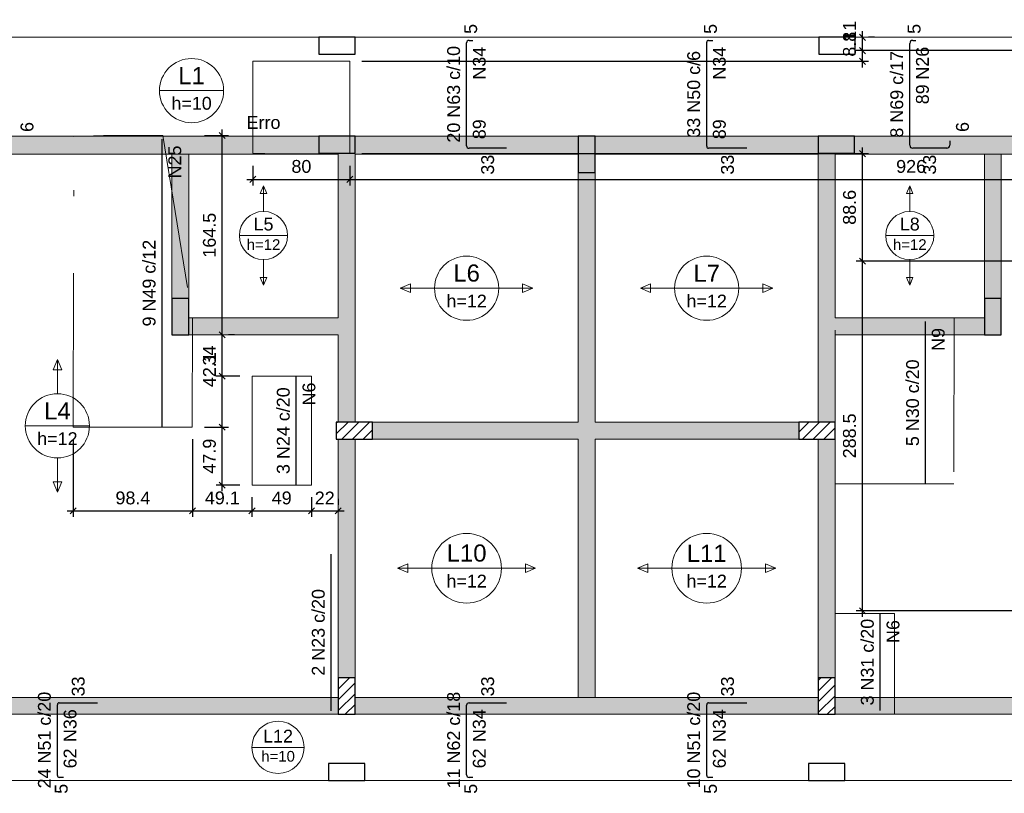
# Model space of a CAD drawing. Header units: millimetres. Extents: x 1852 to 2571, y -668 to -390.
# Tile 10 of 84: x 1911 to 1927, y -560 to -548. Entities that reach past the tile are written whole.
import ezdxf

# ---------------------------------------------------------------- set-up
doc = ezdxf.new("R2010")
doc.units = ezdxf.units.MM
doc.linetypes.add('DASHDOT', pattern=[25.4, 12.7, -6.35, 0, -6.35])
for name, color, linetype, lineweight in [('Descrição da armadura', 7, 'Continuous', 5), ('DT-Armadura negativa', 4, 'Continuous', 30), ('DT-Cotas', 9, 'Continuous', 5), ('DT-Hachura pilar em laje', 252, 'Continuous', 5), ('DT-Hachura viga em laje', 254, 'Continuous', 5), ('DT-Pontilhado', 9, 'DASHDOT', 5), ('DT-Textos', 7, 'Continuous', 5), ('FO-Pilares', 4, 'Continuous', 30), ('FO-Vigas', 1, 'Continuous', 20), ('Textos armaduras', 7, 'Continuous', 5)]:
    doc.layers.add(name, color=color, linetype=linetype, lineweight=lineweight)
doc.styles.add('ARIAL', font='arial.ttf')
doc.styles.get("Standard").update_dxf_attribs({"font": 'arial.ttf'})
doc.dimstyles.new('UM_50.000000', dxfattribs={"dimtxt": 0.18, "dimasz": 0.1, "dimexe": 0.1, "dimexo": 0.2, "dimgap": 0, "dimtad": 1, "dimtih": 1, "dimtoh": 1, "dimdec": 1, "dimlfac": 50, "dimzin": 0, "dimdsep": 46, "dimtxsty": 'Standard', "dimcen": 0.09, "dimdle": 0.1, "dimadec": 1, "dimazin": 2, "dimtfac": 1, "dimtdec": 4, "dimtofl": 0, "dimtmove": 0, "dimatfit": 3, "dimfxl": 1, "dimtolj": 1, "dimarcsym": 0})
pattern_1 = [(45, (1892.05345, -1526.08399), (-0.088388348, 0.088388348), [])]

# ---------------------------------------------------------------- blocks, each defined once
blk = doc.blocks.new('_Oblique')
at = {"color": 0, "linetype": 'ByBlock', "lineweight": -2}
blk.add_line((-0.5, -0.5), (0.5, 0.5), dxfattribs=at)
blk = doc.blocks.new('*D543')
at = {"layer": 'DT-Cotas', "color": 0, "lineweight": -2, "transparency": 16777216}
for p, q in [((1933.185, -551.511), (1924.83, -551.511)), ((1924.93, -557.382), (1924.93, -551.411)), ((1933.554, -557.282), (1924.83, -557.282))]:
    blk.add_line(p, q, dxfattribs=at)
at = {"layer": 'DT-Cotas', "color": 0, "lineweight": -2, "transparency": 16777216, "xscale": 0.1, "yscale": 0.1, "zscale": 0.1}
for p, rotation in [((1924.93, -551.511), 90), ((1924.93, -557.282), 270)]:
    blk.add_blockref('_Oblique', p, dxfattribs=dict(at, rotation=rotation))
at = {"layer": 'DT-Cotas', "color": 7, "transparency": 16777216, "insert": (1924.718, -554.396), "char_height": 0.2118, "attachment_point": 5, "rotation": 90, "style": 'ARIAL'}
blk.add_mtext('\\A1;288.5', dxfattribs=at)
blk = doc.blocks.new('*D544')
at = {"layer": 'DT-Cotas', "color": 0, "lineweight": -2, "transparency": 16777216}
for p, q in [((1916.674, -549.739), (1925.03, -549.739)), ((1924.93, -551.611), (1924.93, -549.639)), ((1933.185, -551.511), (1924.83, -551.511))]:
    blk.add_line(p, q, dxfattribs=at)
at = {"layer": 'DT-Cotas', "color": 0, "lineweight": -2, "transparency": 16777216, "xscale": 0.1, "yscale": 0.1, "zscale": 0.1}
for p, rotation in [((1924.93, -549.739), 90), ((1924.93, -551.511), 270)]:
    blk.add_blockref('_Oblique', p, dxfattribs=dict(at, rotation=rotation))
at = {"layer": 'DT-Cotas', "color": 7, "transparency": 16777216, "insert": (1924.718, -550.625), "char_height": 0.2118, "attachment_point": 5, "rotation": 90, "style": 'ARIAL'}
blk.add_mtext('\\A1;88.6', dxfattribs=at)
blk = doc.blocks.new('*D545')
at = {"layer": 'DT-Cotas', "color": 0, "lineweight": -2, "transparency": 16777216}
for p, q in [((1924.93, -548.315), (1924.93, -547.939)), ((1933.185, -548.039), (1924.83, -548.039)), ((1916.674, -548.215), (1925.03, -548.215))]:
    blk.add_line(p, q, dxfattribs=at)
at = {"layer": 'DT-Cotas', "color": 0, "lineweight": -2, "transparency": 16777216, "xscale": 0.1, "yscale": 0.1, "zscale": 0.1}
for p, rotation in [((1924.93, -548.039), 90), ((1924.93, -548.215), 270)]:
    blk.add_blockref('_Oblique', p, dxfattribs=dict(at, rotation=rotation))
at = {"layer": 'DT-Cotas', "color": 7, "transparency": 16777216, "insert": (1924.718, -547.933), "char_height": 0.2118, "attachment_point": 5, "rotation": 90, "style": 'ARIAL'}
blk.add_mtext('\\A1;8.8', dxfattribs=at)
blk = doc.blocks.new('*D546')
at = {"layer": 'DT-Cotas', "color": 0, "lineweight": -2, "transparency": 16777216}
for p, q in [((1924.93, -548.139), (1924.93, -547.719)), ((1925.13, -547.819), (1925.03, -547.819)), ((1933.185, -548.039), (1924.83, -548.039))]:
    blk.add_line(p, q, dxfattribs=at)
at = {"layer": 'DT-Cotas', "color": 0, "lineweight": -2, "transparency": 16777216, "xscale": 0.1, "yscale": 0.1, "zscale": 0.1}
for p, rotation in [((1924.93, -547.819), 90), ((1924.93, -548.039), 270)]:
    blk.add_blockref('_Oblique', p, dxfattribs=dict(at, rotation=rotation))
at = {"layer": 'DT-Cotas', "color": 7, "transparency": 16777216, "insert": (1924.718, -547.713), "char_height": 0.2118, "attachment_point": 5, "rotation": 90, "style": 'ARIAL'}
blk.add_mtext('\\A1;11', dxfattribs=at)
blk = doc.blocks.new('*D549')
at = {"layer": 'DT-Cotas', "color": 0, "lineweight": -2, "transparency": 16777216}
for p, q in [((1914.874, -549.939), (1914.874, -550.263)), ((1916.474, -549.939), (1916.474, -550.263)), ((1914.774, -550.163), (1916.574, -550.163))]:
    blk.add_line(p, q, dxfattribs=at)
at = {"layer": 'DT-Cotas', "color": 0, "lineweight": -2, "transparency": 16777216, "xscale": 0.1, "yscale": 0.1, "zscale": 0.1, "rotation": 180}
blk.add_blockref('_Oblique', (1914.874, -550.163), dxfattribs=at)
at = {"layer": 'DT-Cotas', "color": 0, "lineweight": -2, "transparency": 16777216, "xscale": 0.1, "yscale": 0.1, "zscale": 0.1}
blk.add_blockref('_Oblique', (1916.474, -550.163), dxfattribs=at)
at = {"layer": 'DT-Cotas', "color": 7, "transparency": 16777216, "insert": (1915.674, -549.951), "char_height": 0.2118, "attachment_point": 5, "rotation": 0.0057, "style": 'ARIAL'}
blk.add_mtext('\\A1;80', dxfattribs=at)
blk = doc.blocks.new('*D550')
at = {"layer": 'DT-Cotas', "color": 0, "lineweight": -2, "transparency": 16777216}
for p, q in [((1916.474, -549.939), (1916.474, -550.263)), ((1934.994, -549.963), (1934.994, -550.063)), ((1916.374, -550.163), (1935.094, -550.163))]:
    blk.add_line(p, q, dxfattribs=at)
at = {"layer": 'DT-Cotas', "color": 0, "lineweight": -2, "transparency": 16777216, "xscale": 0.1, "yscale": 0.1, "zscale": 0.1, "rotation": 180}
blk.add_blockref('_Oblique', (1916.474, -550.163), dxfattribs=at)
at = {"layer": 'DT-Cotas', "color": 0, "lineweight": -2, "transparency": 16777216, "xscale": 0.1, "yscale": 0.1, "zscale": 0.1}
blk.add_blockref('_Oblique', (1934.994, -550.163), dxfattribs=at)
at = {"layer": 'DT-Cotas', "color": 7, "transparency": 16777216, "insert": (1925.734, -549.951), "char_height": 0.2118, "attachment_point": 5, "rotation": 0.0057, "style": 'ARIAL'}
blk.add_mtext('\\A1;926', dxfattribs=at)
blk = doc.blocks.new('*D555')
at = {"layer": 'DT-Cotas', "color": 0, "lineweight": -2, "transparency": 16777216}
for p, q in [((1914.078, -554.252), (1914.469, -554.252)), ((1914.369, -555.31), (1914.369, -554.152)), ((1914.659, -555.21), (1914.269, -555.21))]:
    blk.add_line(p, q, dxfattribs=at)
at = {"layer": 'DT-Cotas', "color": 0, "lineweight": -2, "transparency": 16777216, "xscale": 0.1, "yscale": 0.1, "zscale": 0.1}
for p, rotation in [((1914.369, -554.252), 90), ((1914.369, -555.21), 270)]:
    blk.add_blockref('_Oblique', p, dxfattribs=dict(at, rotation=rotation))
at = {"layer": 'DT-Cotas', "color": 7, "transparency": 16777216, "insert": (1914.157, -554.731), "char_height": 0.2118, "attachment_point": 5, "rotation": 90, "style": 'ARIAL'}
blk.add_mtext('\\A1;47.9', dxfattribs=at)
blk = doc.blocks.new('*D556')
at = {"layer": 'DT-Cotas', "color": 0, "lineweight": -2, "transparency": 16777216}
for p, q in [((1914.369, -554.352), (1914.369, -553.31)), ((1914.659, -553.41), (1914.269, -553.41)), ((1914.078, -554.252), (1914.469, -554.252))]:
    blk.add_line(p, q, dxfattribs=at)
at = {"layer": 'DT-Cotas', "color": 0, "lineweight": -2, "transparency": 16777216, "xscale": 0.1, "yscale": 0.1, "zscale": 0.1}
for p, rotation in [((1914.369, -553.41), 90), ((1914.369, -554.252), 270)]:
    blk.add_blockref('_Oblique', p, dxfattribs=dict(at, rotation=rotation))
at = {"layer": 'DT-Cotas', "color": 7, "transparency": 16777216, "insert": (1914.157, -553.304), "char_height": 0.2118, "attachment_point": 5, "rotation": 90, "style": 'ARIAL'}
blk.add_mtext('\\A1;42.1', dxfattribs=at)
blk = doc.blocks.new('*D557')
at = {"layer": 'DT-Cotas', "color": 0, "lineweight": -2, "transparency": 16777216}
for p, q in [((1914.369, -553.51), (1914.369, -552.63)), ((1914.569, -552.73), (1914.469, -552.73)), ((1914.659, -553.41), (1914.269, -553.41))]:
    blk.add_line(p, q, dxfattribs=at)
at = {"layer": 'DT-Cotas', "color": 0, "lineweight": -2, "transparency": 16777216, "xscale": 0.1, "yscale": 0.1, "zscale": 0.1}
for p, rotation in [((1914.369, -552.73), 90), ((1914.369, -553.41), 270)]:
    blk.add_blockref('_Oblique', p, dxfattribs=dict(at, rotation=rotation))
at = {"layer": 'DT-Cotas', "color": 7, "transparency": 16777216, "insert": (1914.157, -553.07), "char_height": 0.2118, "attachment_point": 5, "rotation": 90, "style": 'ARIAL'}
blk.add_mtext('\\A1;34', dxfattribs=at)
blk = doc.blocks.new('*D558')
at = {"layer": 'DT-Cotas', "color": 0, "lineweight": -2, "transparency": 16777216}
for p, q in [((1914.369, -552.83), (1914.369, -549.339)), ((1914.078, -549.439), (1914.469, -549.439)), ((1914.569, -552.73), (1914.469, -552.73))]:
    blk.add_line(p, q, dxfattribs=at)
at = {"layer": 'DT-Cotas', "color": 0, "lineweight": -2, "transparency": 16777216, "xscale": 0.1, "yscale": 0.1, "zscale": 0.1}
for p, rotation in [((1914.369, -549.439), 90), ((1914.369, -552.73), 270)]:
    blk.add_blockref('_Oblique', p, dxfattribs=dict(at, rotation=rotation))
at = {"layer": 'DT-Cotas', "color": 7, "transparency": 16777216, "insert": (1914.157, -551.085), "char_height": 0.2118, "attachment_point": 5, "rotation": 90, "style": 'ARIAL'}
blk.add_mtext('\\A1;164.5', dxfattribs=at)
blk = doc.blocks.new('*D559')
at = {"layer": 'DT-Cotas', "color": 0, "lineweight": -2, "transparency": 16777216}
for p, q in [((1911.909, -554.452), (1911.909, -555.734)), ((1913.878, -554.452), (1913.878, -555.734)), ((1911.809, -555.634), (1913.978, -555.634))]:
    blk.add_line(p, q, dxfattribs=at)
at = {"layer": 'DT-Cotas', "color": 0, "lineweight": -2, "transparency": 16777216, "xscale": 0.1, "yscale": 0.1, "zscale": 0.1, "rotation": 180}
blk.add_blockref('_Oblique', (1911.909, -555.634), dxfattribs=at)
at = {"layer": 'DT-Cotas', "color": 0, "lineweight": -2, "transparency": 16777216, "xscale": 0.1, "yscale": 0.1, "zscale": 0.1}
blk.add_blockref('_Oblique', (1913.878, -555.634), dxfattribs=at)
at = {"layer": 'DT-Cotas', "color": 7, "transparency": 16777216, "insert": (1912.894, -555.422), "char_height": 0.2118, "attachment_point": 5, "rotation": 0.0057, "style": 'ARIAL'}
blk.add_mtext('\\A1;98.4', dxfattribs=at)
blk = doc.blocks.new('*D560')
at = {"layer": 'DT-Cotas', "color": 0, "lineweight": -2, "transparency": 16777216}
for p, q in [((1913.878, -554.452), (1913.878, -555.734)), ((1914.859, -555.41), (1914.859, -555.734)), ((1913.778, -555.634), (1914.959, -555.634))]:
    blk.add_line(p, q, dxfattribs=at)
at = {"layer": 'DT-Cotas', "color": 0, "lineweight": -2, "transparency": 16777216, "xscale": 0.1, "yscale": 0.1, "zscale": 0.1, "rotation": 180}
blk.add_blockref('_Oblique', (1913.878, -555.634), dxfattribs=at)
at = {"layer": 'DT-Cotas', "color": 0, "lineweight": -2, "transparency": 16777216, "xscale": 0.1, "yscale": 0.1, "zscale": 0.1}
blk.add_blockref('_Oblique', (1914.859, -555.634), dxfattribs=at)
at = {"layer": 'DT-Cotas', "color": 7, "transparency": 16777216, "insert": (1914.369, -555.422), "char_height": 0.2118, "attachment_point": 5, "rotation": 0.0057, "style": 'ARIAL'}
blk.add_mtext('\\A1;49.1', dxfattribs=at)
blk = doc.blocks.new('*D561')
at = {"layer": 'DT-Cotas', "color": 0, "lineweight": -2, "transparency": 16777216}
for p, q in [((1914.859, -555.41), (1914.859, -555.734)), ((1915.839, -555.41), (1915.839, -555.734)), ((1914.759, -555.634), (1915.939, -555.634))]:
    blk.add_line(p, q, dxfattribs=at)
at = {"layer": 'DT-Cotas', "color": 0, "lineweight": -2, "transparency": 16777216, "xscale": 0.1, "yscale": 0.1, "zscale": 0.1, "rotation": 180}
blk.add_blockref('_Oblique', (1914.859, -555.634), dxfattribs=at)
at = {"layer": 'DT-Cotas', "color": 0, "lineweight": -2, "transparency": 16777216, "xscale": 0.1, "yscale": 0.1, "zscale": 0.1}
blk.add_blockref('_Oblique', (1915.839, -555.634), dxfattribs=at)
at = {"layer": 'DT-Cotas', "color": 7, "transparency": 16777216, "insert": (1915.349, -555.422), "char_height": 0.2118, "attachment_point": 5, "rotation": 0.0057, "style": 'ARIAL'}
blk.add_mtext('\\A1;49', dxfattribs=at)
blk = doc.blocks.new('*D562')
at = {"layer": 'DT-Cotas', "color": 0, "lineweight": -2, "transparency": 16777216}
for p, q in [((1915.839, -555.41), (1915.839, -555.734)), ((1916.279, -555.434), (1916.279, -555.534)), ((1915.739, -555.634), (1916.379, -555.634))]:
    blk.add_line(p, q, dxfattribs=at)
at = {"layer": 'DT-Cotas', "color": 0, "lineweight": -2, "transparency": 16777216, "xscale": 0.1, "yscale": 0.1, "zscale": 0.1, "rotation": 180}
blk.add_blockref('_Oblique', (1915.839, -555.634), dxfattribs=at)
at = {"layer": 'DT-Cotas', "color": 0, "lineweight": -2, "transparency": 16777216, "xscale": 0.1, "yscale": 0.1, "zscale": 0.1}
blk.add_blockref('_Oblique', (1916.279, -555.634), dxfattribs=at)
at = {"layer": 'DT-Cotas', "color": 7, "transparency": 16777216, "insert": (1916.059, -555.422), "char_height": 0.2118, "attachment_point": 5, "rotation": 0.0057, "style": 'ARIAL'}
blk.add_mtext('\\A1;22', dxfattribs=at)

msp = doc.modelspace()

# ---------------------------------------------------------------- hatches: boundary and pattern name
at = {"layer": 'DT-Hachura pilar em laje', "linetype": 'Continuous'}
for points in [[(1915.9595, -549.4493), (1915.9595, -549.5893), (1915.9595, -549.7293), (1916.2595, -549.7293), (1916.5595, -549.7293), (1916.5595, -549.5893), (1916.5595, -549.4493), (1916.2595, -549.4493)], [(1920.2405, -550.0493), (1920.3805, -550.0493), (1920.5205, -550.0493), (1920.5205, -549.7493), (1920.5205, -549.4493), (1920.3805, -549.4493), (1920.2405, -549.4493), (1920.2405, -549.7493)], [(1924.2015, -549.4493), (1924.2015, -549.5893), (1924.2015, -549.7293), (1924.5015, -549.7293), (1924.8015, -549.7293), (1924.8015, -549.5893), (1924.8015, -549.4493), (1924.5015, -549.4493)], [(1913.5387, -552.7303), (1913.6787, -552.7303), (1913.8187, -552.7303), (1913.8187, -552.4303), (1913.8187, -552.1303), (1913.6787, -552.1303), (1913.5387, -552.1303), (1913.5387, -552.4303)], [(1927.2223, -552.1303), (1927.0823, -552.1303), (1926.9423, -552.1303), (1926.9423, -552.4303), (1926.9423, -552.7303), (1927.0823, -552.7303), (1927.2223, -552.7303), (1927.2223, -552.4303)]]:
    msp.add_hatch(color=256, dxfattribs=at).paths.add_polyline_path(points)
h = msp.add_hatch(dxfattribs=at)
h.set_pattern_fill('ANSI31', color=256, style=0)
h.set_pattern_definition(pattern_1)
h.paths.add_polyline_path([(1916.2495, -554.1705), (1916.2495, -554.3105), (1916.2495, -554.4505), (1916.5495, -554.4505), (1916.8495, -554.4505), (1916.8495, -554.3105), (1916.8495, -554.1705), (1916.5495, -554.1705)])
h = msp.add_hatch(dxfattribs=at)
h.set_pattern_fill('ANSI31', color=256, style=0)
h.set_pattern_definition(pattern_1)
h.paths.add_polyline_path([(1923.8815, -554.1705), (1923.8815, -554.3105), (1923.8815, -554.4505), (1924.1815, -554.4505), (1924.4815, -554.4505), (1924.4815, -554.3105), (1924.4815, -554.1705), (1924.1815, -554.1705)])
h = msp.add_hatch(dxfattribs=at)
h.set_pattern_fill('ANSI31', color=256, style=0)
h.set_pattern_definition(pattern_1)
h.paths.add_polyline_path([(1916.2795, -558.9917), (1916.4195, -558.9917), (1916.5595, -558.9917), (1916.5595, -558.6917), (1916.5595, -558.3917), (1916.4195, -558.3917), (1916.2795, -558.3917), (1916.2795, -558.6917)])
h = msp.add_hatch(dxfattribs=at)
h.set_pattern_fill('ANSI31', color=256, style=0)
h.set_pattern_definition(pattern_1)
h.paths.add_polyline_path([(1924.4815, -558.3917), (1924.3415, -558.3917), (1924.2015, -558.3917), (1924.2015, -558.6917), (1924.2015, -558.9917), (1924.3415, -558.9917), (1924.4815, -558.9917), (1924.4815, -558.6917)])
at = {"layer": 'DT-Hachura viga em laje', "linetype": 'Continuous'}
for points in [[(1913.6789, -549.4495), (1913.6789, -549.4495), (1907.0369, -549.4495), (1907.0369, -549.7495), (1913.6789, -549.7495), (1913.6789, -549.4495)], [(1916.2793, -549.7293), (1916.2793, -549.7293), (1915.9593, -549.7293), (1915.9593, -549.4495), (1913.6789, -549.4495), (1913.6789, -549.7495), (1916.2793, -549.7495), (1916.2793, -549.7293)], [(1920.2403, -549.4495), (1920.2403, -549.4495), (1916.5593, -549.4495), (1916.5593, -549.7495), (1920.2403, -549.7495), (1920.2403, -549.4495)], [(1924.2013, -549.4495), (1924.2013, -549.4495), (1920.5203, -549.4495), (1920.5203, -549.7495), (1924.2013, -549.7495), (1924.2013, -549.4495)], [(1927.0823, -549.4495), (1927.0823, -549.4495), (1924.8015, -549.4495), (1924.8015, -549.7293), (1924.4815, -549.7293), (1924.4815, -549.7495), (1927.0823, -549.7495), (1927.0823, -549.4495)], [(1933.4839, -549.4495), (1933.4839, -549.4495), (1927.0823, -549.4495), (1927.0823, -549.7495), (1933.4839, -549.7495), (1933.4839, -549.4495)], [(1913.8189, -549.7495), (1913.8189, -549.7495), (1913.6789, -549.5995), (1913.5387, -549.7495), (1913.5387, -552.1305), (1913.8189, -552.1305), (1913.8189, -549.7495)], [(1916.5593, -549.7293), (1916.5593, -549.7293), (1916.2793, -549.7293), (1916.2793, -552.4505), (1916.4193, -552.5905), (1916.5593, -552.5905), (1916.5593, -549.7293)], [(1924.4815, -552.4505), (1924.4815, -552.4505), (1924.4815, -549.7293), (1924.2015, -549.7293), (1924.2015, -552.5905), (1924.3415, -552.5905), (1924.4815, -552.4505)], [(1927.2223, -549.7495), (1927.2223, -549.7495), (1927.0823, -549.5995), (1926.9423, -549.7495), (1926.9423, -552.1305), (1927.2223, -552.1305), (1927.2223, -549.7495)], [(1920.5203, -554.1705), (1920.5203, -554.1705), (1920.5203, -550.0493), (1920.2403, -550.0493), (1920.2403, -554.1705), (1920.3803, -554.3105), (1920.5203, -554.1705)], [(1916.4193, -552.5905), (1916.4193, -552.5905), (1916.2793, -552.4505), (1913.8189, -552.4505), (1913.8189, -552.7305), (1916.2793, -552.7305), (1916.4193, -552.5905)], [(1926.9423, -552.7303), (1926.9423, -552.7303), (1926.9423, -552.4505), (1924.4815, -552.4505), (1924.3415, -552.5905), (1924.4815, -552.7305), (1926.9423, -552.7303)], [(1916.5593, -552.5905), (1916.5593, -552.5905), (1916.4193, -552.5905), (1916.2793, -552.7305), (1916.2793, -554.1705), (1916.5593, -554.1705), (1916.5593, -552.5905)], [(1924.4815, -552.7305), (1924.4815, -552.7305), (1924.3415, -552.5905), (1924.2013, -552.5905), (1924.2013, -554.1705), (1924.4815, -554.1705), (1924.4815, -552.7305)], [(1920.3803, -554.3105), (1920.3803, -554.3105), (1920.2403, -554.1705), (1916.8493, -554.1705), (1916.8493, -554.4505), (1920.2403, -554.4505), (1920.3803, -554.3105)], [(1923.8813, -554.1705), (1923.8813, -554.1705), (1920.5203, -554.1705), (1920.3803, -554.3105), (1920.5203, -554.4505), (1923.8813, -554.4505), (1923.8813, -554.1705)], [(1916.5595, -554.4505), (1916.5595, -554.4505), (1916.2793, -554.4505), (1916.2793, -558.3917), (1916.5595, -558.3917), (1916.5595, -554.4505)], [(1920.5203, -558.7117), (1920.5203, -558.7117), (1920.5203, -554.4505), (1920.3803, -554.3105), (1920.2403, -554.4505), (1920.2403, -558.7117), (1920.3803, -558.8517), (1920.5203, -558.7117)], [(1924.4813, -554.4505), (1924.4813, -554.4505), (1924.2015, -554.4505), (1924.2015, -558.3917), (1924.4813, -558.3917), (1924.4813, -554.4505)], [(1916.2793, -558.7117), (1916.2793, -558.7117), (1907.0173, -558.7117), (1907.0173, -558.9917), (1916.2793, -558.9917), (1916.2793, -558.7117)], [(1920.3803, -558.7117), (1920.3803, -558.7117), (1916.5593, -558.7117), (1916.5593, -558.9917), (1920.3803, -558.9917), (1920.3803, -558.7117)], [(1924.2015, -558.7117), (1924.2015, -558.7117), (1920.3803, -558.7117), (1920.3803, -558.9917), (1924.2015, -558.9917), (1924.2015, -558.7117)], [(1932.9637, -558.8517), (1932.9637, -558.8517), (1932.9637, -558.7117), (1924.4815, -558.7117), (1924.4815, -558.9917), (1932.8237, -558.9917), (1932.9637, -558.8517)]]:
    msp.add_hatch(color=256, dxfattribs=at).paths.add_polyline_path(points)

# ---------------------------------------------------------------- linework, layer by layer
at = {"layer": 'DT-Armadura negativa'}
for p, q in [((1918.4, -549.6095), (1918.4, -547.9089)), ((1918.44, -547.8689), (1918.5, -547.8689)), ((1922.361, -549.618), (1922.361, -547.9004)), ((1922.3925, -547.8689), (1922.461, -547.8689)), ((1925.7119, -549.5995), (1925.7119, -547.9189)), ((1925.7619, -547.8689), (1925.8119, -547.8689)), ((1913.3758, -554.2517), (1913.3758, -549.4995)), ((1926.3719, -549.5295), (1926.3719, -549.5995)), ((1919.06, -549.6495), (1918.44, -549.6495)), ((1923.021, -549.6495), (1922.3925, -549.6495)), ((1926.3219, -549.6495), (1925.7619, -549.6495)), ((1925.9729, -555.1903), (1925.9729, -552.5103)), ((1915.5896, -555.2103), (1915.5896, -553.4103)), ((1916.1673, -558.9317), (1916.1673, -556.3467)), ((1925.2263, -558.9303), (1925.2263, -557.3303)), ((1911.6482, -560.0006), (1911.6482, -558.8332)), ((1911.6797, -558.8017), (1912.3082, -558.8017)), ((1918.4, -559.9921), (1918.4, -558.8417)), ((1918.44, -558.8017), (1919.06, -558.8017)), ((1922.361, -560.0006), (1922.361, -558.8332)), ((1922.3925, -558.8017), (1923.021, -558.8017)), ((1911.7482, -560.0321), (1911.6797, -560.0321)), ((1918.5, -560.0321), (1918.44, -560.0321)), ((1922.461, -560.0321), (1922.3925, -560.0321))]:
    msp.add_line(p, q, dxfattribs=at)
for centre, radius, start, end in [((1918.44, -547.9089), 0.04, 90, 180), ((1922.3925, -547.9004), 0.0315, 90, 180), ((1925.7619, -547.9189), 0.05, 90, 180), ((1918.44, -549.6095), 0.04, 180, 270), ((1922.3925, -549.618), 0.0315, 180, 270), ((1925.7619, -549.5995), 0.05, 180, 270), ((1926.3219, -549.5995), 0.05, 270, 0), ((1911.6797, -558.8332), 0.0315, 90, 180), ((1918.44, -558.8417), 0.04, 90, 180), ((1922.3925, -558.8332), 0.0315, 90, 180), ((1911.6797, -560.0006), 0.0315, 180, 270), ((1918.44, -559.9921), 0.04, 180, 270), ((1922.3925, -560.0006), 0.0315, 180, 270)]:
    msp.add_arc(centre, radius, start, end, dxfattribs=at)
at = {"layer": 'DT-Pontilhado', "ltscale": 0.2}
for points in [[(1916.4743, -549.7293), (1916.0789, -549.7395), (1915.2739, -549.7395), (1914.8743, -549.7294), (1914.8743, -548.2147), (1915.2739, -548.2147), (1916.0789, -548.2147), (1916.4743, -548.2147), (1916.4743, -549.7293)], [(1913.8695, -554.2517), (1913.3873, -554.2517), (1912.4073, -554.2517), (1911.9095, -554.2517), (1911.92, -549.4537), (1912.4073, -549.4395), (1913.3873, -549.4395), (1913.8777, -552.451), (1913.8695, -554.2517)], [(1926.4415, -555.1903), (1925.9515, -555.1903), (1924.9715, -555.1903), (1924.4815, -555.1903), (1924.4839, -552.4503), (1924.9715, -552.4503), (1925.9515, -552.4503), (1926.4439, -552.4503), (1926.4415, -555.1903)], [(1914.8595, -555.2103), (1915.8395, -555.2103), (1915.8395, -553.4103), (1914.8595, -553.4103), (1914.8595, -555.2103)], [(1924.4815, -558.9903), (1925.4615, -558.9903), (1925.4615, -557.3303), (1924.4815, -557.3303), (1924.4815, -558.9903)]]:
    msp.add_lwpolyline(points, close=True, dxfattribs=at)
at = {"layer": 'DT-Textos'}
for p, q in [((1913.3324, -548.6989), (1914.3914, -548.6989)), ((1915.0489, -550.2691), (1914.9959, -550.3961)), ((1914.9959, -550.3961), (1915.1019, -550.3961)), ((1915.1019, -550.3961), (1915.0489, -550.2691)), ((1925.7119, -550.2691), (1925.6589, -550.3961)), ((1925.6589, -550.3961), (1925.7649, -550.3961)), ((1925.7649, -550.3961), (1925.7119, -550.2691)), ((1914.6519, -551.0901), (1915.4459, -551.0901)), ((1925.3149, -551.0901), (1926.1089, -551.0901)), ((1915.1019, -551.7831), (1914.9959, -551.7831)), ((1914.9959, -551.7831), (1915.0489, -551.9101)), ((1915.0489, -551.9101), (1915.1019, -551.7831)), ((1925.7649, -551.7831), (1925.6589, -551.7831)), ((1925.6589, -551.7831), (1925.7119, -551.9101)), ((1925.7119, -551.9101), (1925.7649, -551.7831)), ((1917.4751, -551.8894), (1917.3057, -551.96)), ((1917.3057, -551.96), (1917.4751, -552.0306)), ((1917.4751, -552.0306), (1917.4751, -551.8894)), ((1917.8705, -551.96), (1918.9295, -551.96)), ((1919.4943, -551.96), (1919.3248, -551.8894)), ((1919.3248, -551.8894), (1919.3248, -552.0306)), ((1919.3248, -552.0306), (1919.4943, -551.96)), ((1921.4361, -551.8894), (1921.2667, -551.96)), ((1921.2667, -551.96), (1921.4361, -552.0306)), ((1921.4361, -552.0306), (1921.4361, -551.8894)), ((1921.8315, -551.96), (1922.8905, -551.96)), ((1923.4553, -551.96), (1923.2858, -551.8894)), ((1923.2858, -551.8894), (1923.2858, -552.0306)), ((1923.2858, -552.0306), (1923.4553, -551.96)), ((1911.6482, -553.1363), (1911.5776, -553.3057)), ((1911.7188, -553.3057), (1911.6482, -553.1363)), ((1911.5776, -553.3057), (1911.7188, -553.3057)), ((1911.1187, -554.2306), (1912.1777, -554.2306)), ((1911.7188, -555.1555), (1911.5776, -555.1555)), ((1911.5776, -555.1555), (1911.6482, -555.3249)), ((1911.6482, -555.3249), (1911.7188, -555.1555)), ((1917.4299, -556.5105), (1917.2605, -556.5811)), ((1917.4299, -556.6517), (1917.4299, -556.5105)), ((1919.5394, -556.5811), (1919.37, -556.5105)), ((1919.37, -556.5105), (1919.37, -556.6517)), ((1921.3909, -556.5105), (1921.2215, -556.5811)), ((1921.3909, -556.6517), (1921.3909, -556.5105)), ((1923.5004, -556.5811), (1923.331, -556.5105)), ((1923.331, -556.5105), (1923.331, -556.6517)), ((1917.2605, -556.5811), (1917.4299, -556.6517)), ((1917.8253, -556.5811), (1918.9746, -556.5811)), ((1919.37, -556.6517), (1919.5394, -556.5811)), ((1921.2215, -556.5811), (1921.3909, -556.6517)), ((1921.7863, -556.5811), (1922.9356, -556.5811)), ((1923.331, -556.6517), (1923.5004, -556.5811)), ((1914.8579, -559.5371), (1915.7199, -559.5371))]:
    msp.add_line(p, q, dxfattribs=at)
for points in [[(1915.0489, -550.6931), (1915.0489, -550.2691)], [(1925.7119, -550.6931), (1925.7119, -550.2691)], [(1915.0489, -551.4871), (1915.0489, -551.9101)], [(1925.7119, -551.4871), (1925.7119, -551.9101)], [(1917.8705, -551.96), (1917.3057, -551.96)], [(1918.9295, -551.96), (1919.4943, -551.96)], [(1921.8315, -551.96), (1921.2667, -551.96)], [(1922.8905, -551.96), (1923.4553, -551.96)], [(1911.6482, -553.7011), (1911.6482, -553.1363)], [(1911.6482, -554.7601), (1911.6482, -555.3249)], [(1917.8253, -556.5811), (1917.2605, -556.5811)], [(1918.9746, -556.5811), (1919.5394, -556.5811)], [(1921.7863, -556.5811), (1921.2215, -556.5811)], [(1922.9356, -556.5811), (1923.5004, -556.5811)]]:
    msp.add_lwpolyline(points, dxfattribs=at)
for centre, radius in [((1913.8619, -548.6989), 0.5295), ((1915.0489, -551.0901), 0.3971), ((1925.7119, -551.0901), 0.3971), ((1918.4, -551.96), 0.5295), ((1922.361, -551.96), 0.5295), ((1911.6482, -554.2306), 0.5295), ((1918.4, -556.5811), 0.5746), ((1922.361, -556.5811), 0.5746), ((1915.2889, -559.5371), 0.431)]:
    msp.add_circle(centre, radius, dxfattribs=at)
at = {"layer": 'FO-Pilares'}
for points in [[(1915.9595, -547.8189), (1915.9595, -547.9589), (1915.9595, -548.0989), (1916.2595, -548.0989), (1916.5595, -548.0989), (1916.5595, -547.9589), (1916.5595, -547.8189), (1916.2595, -547.8189), (1915.9595, -547.8189)], [(1924.2115, -547.8189), (1924.2115, -547.9589), (1924.2115, -548.0989), (1924.5115, -548.0989), (1924.8115, -548.0989), (1924.8115, -547.9589), (1924.8115, -547.8189), (1924.5115, -547.8189), (1924.2115, -547.8189)], [(1915.9595, -549.4493), (1915.9595, -549.5893), (1915.9595, -549.7293), (1916.2595, -549.7293), (1916.5595, -549.7293), (1916.5595, -549.5893), (1916.5595, -549.4493), (1916.2595, -549.4493), (1915.9595, -549.4493)], [(1920.2405, -550.0493), (1920.3805, -550.0493), (1920.5205, -550.0493), (1920.5205, -549.7493), (1920.5205, -549.4493), (1920.3805, -549.4493), (1920.2405, -549.4493), (1920.2405, -549.7493), (1920.2405, -550.0493)], [(1924.2015, -549.4493), (1924.2015, -549.5893), (1924.2015, -549.7293), (1924.5015, -549.7293), (1924.8015, -549.7293), (1924.8015, -549.5893), (1924.8015, -549.4493), (1924.5015, -549.4493), (1924.2015, -549.4493)], [(1913.5387, -552.7303), (1913.6787, -552.7303), (1913.8187, -552.7303), (1913.8187, -552.4303), (1913.8187, -552.1303), (1913.6787, -552.1303), (1913.5387, -552.1303), (1913.5387, -552.4303), (1913.5387, -552.7303)], [(1927.2223, -552.1303), (1927.0823, -552.1303), (1926.9423, -552.1303), (1926.9423, -552.4303), (1926.9423, -552.7303), (1927.0823, -552.7303), (1927.2223, -552.7303), (1927.2223, -552.4303), (1927.2223, -552.1303)], [(1916.2495, -554.1705), (1916.2495, -554.3105), (1916.2495, -554.4505), (1916.5495, -554.4505), (1916.8495, -554.4505), (1916.8495, -554.3105), (1916.8495, -554.1705), (1916.5495, -554.1705), (1916.2495, -554.1705)], [(1923.8815, -554.1705), (1923.8815, -554.3105), (1923.8815, -554.4505), (1924.1815, -554.4505), (1924.4815, -554.4505), (1924.4815, -554.3105), (1924.4815, -554.1705), (1924.1815, -554.1705), (1923.8815, -554.1705)], [(1916.2795, -558.9917), (1916.4195, -558.9917), (1916.5595, -558.9917), (1916.5595, -558.6917), (1916.5595, -558.3917), (1916.4195, -558.3917), (1916.2795, -558.3917), (1916.2795, -558.6917), (1916.2795, -558.9917)], [(1924.4815, -558.3917), (1924.3415, -558.3917), (1924.2015, -558.3917), (1924.2015, -558.6917), (1924.2015, -558.9917), (1924.3415, -558.9917), (1924.4815, -558.9917), (1924.4815, -558.6917), (1924.4815, -558.3917)], [(1916.1195, -559.8021), (1916.1195, -559.9421), (1916.1195, -560.0821), (1916.4195, -560.0821), (1916.7195, -560.0821), (1916.7195, -559.9421), (1916.7195, -559.8021), (1916.4195, -559.8021), (1916.1195, -559.8021)], [(1924.0415, -559.8021), (1924.0415, -559.9421), (1924.0415, -560.0821), (1924.3415, -560.0821), (1924.6415, -560.0821), (1924.6415, -559.9421), (1924.6415, -559.8021), (1924.3415, -559.8021), (1924.0415, -559.8021)]]:
    msp.add_lwpolyline(points, close=True, dxfattribs=at)
at = {"layer": 'FO-Vigas'}
for p, q in [((1907.1769, -547.8189), (1915.9595, -547.8189)), ((1916.5595, -547.8189), (1924.2115, -547.8189)), ((1924.8115, -547.8189), (1934.3943, -547.8189)), ((1907.0369, -549.4495), (1913.6787, -549.4495)), ((1913.6787, -549.4495), (1915.9595, -549.4495)), ((1916.5595, -549.4495), (1920.2405, -549.4495)), ((1920.5205, -549.4495), (1924.2015, -549.4495)), ((1924.8015, -549.4495), (1927.0823, -549.4495)), ((1927.0823, -549.4495), (1933.4839, -549.4495)), ((1907.0369, -549.7495), (1913.6787, -549.7495)), ((1913.5387, -552.1303), (1913.5387, -549.7495)), ((1913.6787, -549.7495), (1916.2795, -549.7495)), ((1913.8187, -552.1303), (1913.8187, -549.7495)), ((1916.2795, -552.4503), (1916.2795, -549.7495)), ((1916.5595, -549.7495), (1920.2405, -549.7495)), ((1916.5595, -552.5903), (1916.5595, -549.7495)), ((1920.5205, -549.7495), (1924.2015, -549.7495)), ((1924.2015, -552.5903), (1924.2015, -549.7495)), ((1924.4815, -549.7495), (1927.0823, -549.7495)), ((1924.4815, -552.4503), (1924.4815, -549.7495)), ((1926.9423, -552.1303), (1926.9423, -549.7495)), ((1927.0823, -549.7495), (1933.4839, -549.7495)), ((1927.2223, -552.1303), (1927.2223, -549.7495)), ((1920.2405, -554.1705), (1920.2405, -550.0493)), ((1920.5205, -554.1705), (1920.5205, -550.0493)), ((1913.8187, -552.4503), (1916.2795, -552.4503)), ((1924.4815, -552.4503), (1926.9423, -552.4503)), ((1916.5595, -554.1705), (1916.5595, -552.5903)), ((1924.2015, -554.1705), (1924.2015, -552.5903)), ((1913.8187, -552.7303), (1916.2795, -552.7303)), ((1916.2795, -554.1705), (1916.2795, -552.7303)), ((1924.4815, -554.1705), (1924.4815, -552.7303)), ((1924.4815, -552.7303), (1926.9423, -552.7303)), ((1916.8495, -554.1705), (1920.2405, -554.1705)), ((1920.5205, -554.1705), (1923.8815, -554.1705)), ((1916.2795, -558.3917), (1916.2795, -554.4505)), ((1916.5595, -558.3917), (1916.5595, -554.4505)), ((1916.8495, -554.4505), (1920.2405, -554.4505)), ((1920.2405, -558.7117), (1920.2405, -554.4505)), ((1920.5205, -558.7117), (1920.5205, -554.4505)), ((1920.5205, -554.4505), (1923.8815, -554.4505)), ((1924.2015, -558.3917), (1924.2015, -554.4505)), ((1924.4815, -558.3917), (1924.4815, -554.4505)), ((1907.0173, -558.7117), (1916.2795, -558.7117)), ((1916.5595, -558.7117), (1920.3805, -558.7117)), ((1920.3805, -558.7117), (1924.2015, -558.7117)), ((1924.4815, -558.7117), (1932.9637, -558.7117)), ((1907.0173, -558.9917), (1916.2795, -558.9917)), ((1916.5595, -558.9917), (1920.3805, -558.9917)), ((1920.3805, -558.9917), (1924.2015, -558.9917)), ((1924.4815, -558.9917), (1932.8237, -558.9917)), ((1907.1769, -560.0821), (1916.1195, -560.0821)), ((1916.7195, -560.0821), (1924.0415, -560.0821)), ((1924.6415, -560.0821), (1932.8237, -560.0821))]:
    msp.add_line(p, q, dxfattribs=at)

# ---------------------------------------------------------------- texts
at = {"layer": 'Descrição da armadura', "linetype": 'Continuous', "char_height": 0.2118, "rotation": 90, "line_spacing_factor": 0.798, "style": 'ARIAL'}
for s, insert, width, attachment_point in [('20 N63 c/10', (1918.2941, -548.7592), 3.199294, 8), ('N34', (1918.7177, -547.9748), 1.088351, 9), ('33 N50 c/6', (1922.2551, -548.7592), 2.869342, 8), ('N34', (1922.6787, -547.9748), 1.088351, 9), ('8 N69 c/17', (1925.606, -548.7592), 2.869342, 8), ('N26', (1926.0296, -547.9748), 1.088351, 9), ('N25', (1913.6935, -549.6054), 1.088351, 9), ('9 N49 c/12', (1913.2699, -551.8756), 2.869342, 8), ('N9', (1926.2906, -552.6162), 0.758398, 9), ('5 N30 c/20', (1925.867, -553.8503), 2.869342, 8), ('3 N24 c/20', (1915.4837, -554.3103), 2.869342, 8), ('N6', (1915.9073, -553.5162), 0.758398, 9), ('2 N23 c/20', (1916.0614, -557.6392), 2.869342, 8), ('3 N31 c/20', (1925.1204, -558.1303), 2.869342, 8), ('N6', (1925.544, -557.4362), 0.758398, 9), ('24 N51 c/20', (1911.5423, -559.4169), 3.199294, 8), ('11 N62 c/18', (1918.2941, -559.4169), 3.199294, 8), ('10 N51 c/20', (1922.2551, -559.4169), 3.199294, 8), ('N36', (1911.9659, -558.9076), 1.088351, 9), ('N34', (1918.7177, -558.9076), 1.088351, 9), ('N34', (1922.6787, -558.9076), 1.088351, 9)]:
    msp.add_mtext(s, dxfattribs=dict(at, insert=insert, width=width, attachment_point=attachment_point))
at = {"layer": 'DT-Textos', "attachment_point": 8, "line_spacing_factor": 0.798, "style": 'ARIAL'}
for s, insert, char_height in [('L1', (1913.8619, -548.593), 0.2824), ('h=10', (1913.8619, -549.0166), 0.2118), ('Erro', (1915.0491, -549.3336), 0.2118), ('L8', (1925.7119, -551.0101), 0.2118), ('L5', (1915.0489, -551.0101), 0.2118), ('h=12', (1915.0489, -551.3281), 0.1765), ('h=12', (1925.7119, -551.3281), 0.1765), ('L6', (1918.4, -551.8541), 0.2824), ('L7', (1922.361, -551.8541), 0.2824), ('h=12', (1918.4, -552.2777), 0.2118), ('h=12', (1922.361, -552.2777), 0.2118), ('L4', (1911.6482, -554.1247), 0.2824), ('h=12', (1911.6482, -554.5483), 0.2118), ('L10', (1918.4, -556.4752), 0.2824), ('L11', (1922.361, -556.4752), 0.2824), ('h=12', (1918.4, -556.8988), 0.2118), ('h=12', (1922.361, -556.8988), 0.2118), ('L12', (1915.2889, -559.4571), 0.2118), ('h=10', (1915.2889, -559.7751), 0.1765)]:
    msp.add_mtext(s, dxfattribs=dict(at, insert=insert, char_height=char_height))
at = {"layer": 'Textos armaduras', "linetype": 'Continuous', "char_height": 0.2118, "attachment_point": 7, "rotation": 90, "line_spacing_factor": 0.798, "style": 'ARIAL'}
for s, insert, width in [('5', (1918.5759, -547.763), 0.329953), ('5', (1922.5326, -547.763), 0.329953), ('5', (1925.8928, -547.763), 0.329953), ('89', (1926.0296, -548.9242), 0.659905), ('6', (1911.2555, -549.3812), 0.329953), ('89', (1918.7177, -549.5012), 0.659905), ('89', (1922.6787, -549.5012), 0.659905), ('6', (1926.6896, -549.3812), 0.329953), ('33', (1918.8559, -550.0853), 0.659905), ('33', (1922.8126, -550.0853), 0.659905), ('33', (1926.1478, -550.0853), 0.659905), ('33', (1912.0998, -558.6958), 0.659905), ('33', (1918.8559, -558.6958), 0.659905), ('33', (1922.8126, -558.6958), 0.659905), ('62', (1911.9659, -559.8838), 0.659905), ('62', (1918.7177, -559.8838), 0.659905), ('62', (1922.6787, -559.8838), 0.659905), ('5', (1911.8198, -560.303), 0.329953), ('5', (1918.5759, -560.303), 0.329953), ('5', (1922.5326, -560.303), 0.329953)]:
    msp.add_mtext(s, dxfattribs=dict(at, insert=insert, width=width))

# ---------------------------------------------------------------- dimensions: what is measured, and where the dimension line sits
at = {"layer": 'DT-Cotas'}
for base, p1, p2, picture, middle in [((1924.9297, -547.8189), (1933.3851, -548.0389), (1924.9297, -547.8189), '*D546', (1924.7179, -547.713)), ((1924.9297, -548.0389), (1916.4743, -548.2147), (1933.3851, -548.0389), '*D545', (1924.7179, -547.933)), ((1914.3686, -549.4395), (1914.3686, -552.7303), (1913.8777, -549.4395), '*D558', (1914.1568, -551.0849)), ((1924.9297, -549.7395), (1933.3851, -551.5109), (1916.4743, -549.7395), '*D544', (1924.7179, -550.6252)), ((1924.9297, -551.5109), (1933.7543, -557.2817), (1933.3851, -551.5109), '*D543', (1924.7179, -554.3963)), ((1914.3686, -552.7303), (1914.8595, -553.4103), (1914.3686, -552.7303), '*D557', (1914.1568, -553.0703)), ((1914.3686, -553.4103), (1913.8777, -554.2517), (1914.8595, -553.4103), '*D556', (1914.1568, -553.3044)), ((1914.3686, -554.2517), (1914.8595, -555.2103), (1913.8777, -554.2517), '*D555', (1914.1568, -554.731))]:
    dim = msp.add_linear_dim(base=base, p1=p1, p2=p2, angle=90, dimstyle='UM_50.000000', override={"dimtxt": 0.2118, "dimasz": 0.1, "dimexe": 0.1, "dimexo": 0.2, "dimtad": 1, "dimtih": 0, "dimtoh": 0, "dimdec": 1, "dimlfac": 50, "dimzin": 8, "dimtxsty": 'ARIAL', "dimblk": 'Oblique', "dimblk1": 'Oblique', "dimblk2": 'Oblique', "dimsah": 1, "dimdle": 0.1, "dimse1": 0, "dimse2": 0, "dimclrt": 7, "dimadec": 1, "dimazin": 3, "dimtmove": 2, "dimldrblk": 'Oblique'}, dxfattribs=at)
    dim.commit()
    dim.dimension.update_dxf_attribs({"geometry": picture, "text_midpoint": middle, "dimtype": 160, "text_rotation": 90})
for base, p1, p2, picture, middle in [((1916.4743, -550.1631), (1914.8743, -549.7395), (1916.4743, -549.7395), '*D549', (1915.6743, -549.9513)), ((1934.9943, -550.1631), (1916.4743, -549.7395), (1934.9943, -550.1631), '*D550', (1925.7343, -549.9513)), ((1913.8777, -555.6339), (1911.9095, -554.2517), (1913.8777, -554.2517), '*D559', (1912.8936, -555.4221)), ((1914.8595, -555.6339), (1913.8777, -554.2517), (1914.8595, -555.2103), '*D560', (1914.3686, -555.4221)), ((1915.8395, -555.6339), (1914.8595, -555.2103), (1915.8395, -555.2103), '*D561', (1915.3495, -555.4221)), ((1916.2795, -555.6339), (1915.8395, -555.2103), (1916.2795, -555.6339), '*D562', (1916.0595, -555.4221))]:
    dim = msp.add_linear_dim(base=base, p1=p1, p2=p2, dimstyle='UM_50.000000', override={"dimtxt": 0.2118, "dimasz": 0.1, "dimexe": 0.1, "dimexo": 0.2, "dimtad": 1, "dimtih": 0, "dimtoh": 0, "dimdec": 1, "dimlfac": 50, "dimzin": 8, "dimtxsty": 'ARIAL', "dimblk": 'Oblique', "dimblk1": 'Oblique', "dimblk2": 'Oblique', "dimsah": 1, "dimdle": 0.1, "dimse1": 0, "dimse2": 0, "dimclrt": 7, "dimadec": 1, "dimazin": 3, "dimtmove": 2, "dimldrblk": 'Oblique'}, dxfattribs=at)
    dim.commit()
    dim.dimension.update_dxf_attribs({"geometry": picture, "text_midpoint": middle, "dimtype": 160, "text_rotation": 0.00573})

doc.saveas('drawing.dxf')
